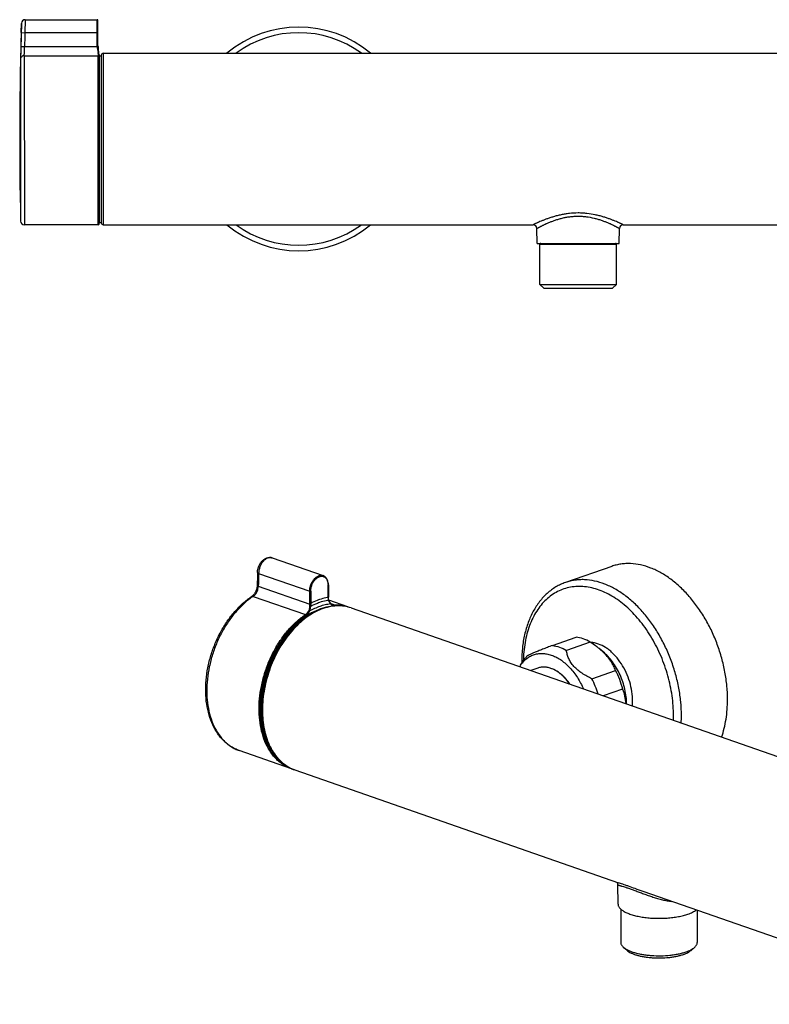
# Model space of a CAD drawing. Header units: millimetres. Extents: x -146 to 298, y -134 to 266.
# Tile 1 of 3: x -146 to 55, y 2 to 266. Entities that reach past the tile are written whole.
import ezdxf

# ---------------------------------------------------------------- set-up
doc = ezdxf.new("R2010")
doc.units = ezdxf.units.MM
doc.header["$LTSCALE"] = 23.1
doc.layers.get('0').update_dxf_attribs({"linetype": 'CONTINUOUS'})

msp = doc.modelspace()

# ---------------------------------------------------------------- linework, layer by layer
at = {"color": 7, "linetype": 'CONTINUOUS'}
for p, q in [((-145.47, 262.95), (-145.4, 265.44)), ((-144.4, 266.42), (-125.08, 266.42)), ((-124.88, 259.38), (-124.88, 266.22)), ((-145.47, 262.95), (-144.47, 262.92)), ((-124.65, 257.83), (-124.82, 258.81)), ((-124.58, 257.01), (-124.58, 211.83)), ((-124.58, 256.77), (-123.99, 256.77)), ((-123.99, 256.93), (-123.99, 211.93)), ((-123.49, 257.43), (131.51, 257.43)), ((-124.78, 211.42), (-144.63, 211.42)), ((-124.58, 212.07), (-123.99, 212.07)), ((-123.49, 211.43), (-8.06, 211.43)), ((16.08, 211.43), (131.51, 211.43)), ((-6.99, 206.43), (-7.06, 210.44)), ((15.01, 206.43), (15.08, 210.44)), ((-6.99, 206.43), (15.01, 206.43)), ((-6.24, 195.43), (-6.24, 206.23)), ((14.26, 195.43), (14.26, 206.23)), ((-6.24, 195.43), (14.26, 195.43)), ((-6.24, 195.43), (-5.24, 194.43)), ((14.26, 195.43), (13.26, 194.43)), ((-5.24, 194.43), (13.26, 194.43)), ((-78.09, 122.08), (-64.43, 117.32)), ((13, 119.81), (0.63, 115.49)), ((-63.04, 114.83), (-63.04, 111.5)), ((-57.8, 108.95), (-62.93, 110.74)), ((-56.88, 108.64), (114.63, 48.85)), ((-2.92, 98.59), (3.44, 100.81)), ((7.23, 99.49), (0.87, 97.27)), ((10.69, 96.89), (9.63, 97.76)), ((-11.44, 93.29), (-10.18, 95.15)), ((-6.83, 92.51), (-8.72, 91.85)), ((7.69, 89.68), (14.05, 91.89)), ((15.94, 86.89), (10.73, 85.07)), ((-72.93, 65.51), (-86.97, 70.4)), ((-72.02, 65.2), (14.83, 34.92)), ((14.7, 29.22), (14.61, 34.49)), ((108.29, 2.35), (21.43, 32.63)), ((15.45, 27.86), (15.45, 18.94)), ((35.95, 27.56), (35.95, 18.94)), ((17.12, 16.8), (16.19, 17.61)), ((34.29, 16.8), (35.22, 17.61))]:
    msp.add_line(p, q, dxfattribs=at)
at = {"color": 9, "linetype": 'CONTINUOUS'}
for p, q in [((-145.4, 265.45), (-145.4, 265.44)), ((-144.4, 266.42), (-144.47, 262.92)), ((-125.08, 259.42), (-125.08, 266.42)), ((-124.88, 262.92), (-144.47, 262.92)), ((-145.57, 259.23), (-144.57, 259.2)), ((-144.57, 259.2), (-125.08, 259.2)), ((-125.08, 259.42), (-124.88, 259.42)), ((-125.08, 259.2), (-124.88, 259.21)), ((-124.82, 258.81), (-124.82, 258.58)), ((-144.64, 256.77), (-144.63, 211.42)), ((-144.64, 256.77), (-124.79, 256.77)), ((-124.78, 211.42), (-124.79, 256.77)), ((-124.65, 257.49), (-124.65, 257.83)), ((-124.58, 211.61), (-124.59, 256.59)), ((-123.49, 257.43), (-123.49, 211.43)), ((-145.64, 255.82), (-145.63, 212.4)), ((-6.24, 206.23), (14.26, 206.23)), ((-81.76, 117.93), (-68.05, 113.16)), ((-81.83, 114.47), (-68.05, 109.67)), ((-63.1, 111.5), (-63.1, 114.78)), ((-83.23, 111.74), (-69.2, 106.85)), ((-68.05, 109.87), (-68.05, 113.16)), ((-67.77, 113.16), (-67.77, 109.87)), ((-65.37, 110.11), (-65.39, 110.1)), ((-61.54, 109.52), (-62.31, 109.79))]:
    msp.add_line(p, q, dxfattribs=at)
at = {"color": 7, "linetype": 'CONTINUOUS'}
for points in [[(-82.13, 114.74), (-82.13, 114.66), (-82.14, 114.53), (-82.15, 114.39), (-82.17, 114.25), (-82.19, 114.1), (-82.22, 113.96), (-82.26, 113.81), (-82.3, 113.67), (-82.35, 113.52), (-82.4, 113.38), (-82.46, 113.24), (-82.52, 113.1), (-82.58, 112.97), (-82.65, 112.83), (-82.73, 112.71), (-82.8, 112.58), (-82.88, 112.47), (-82.97, 112.36), (-83.05, 112.25), (-83.14, 112.15), (-83.22, 112.06), (-83.31, 111.97), (-83.4, 111.89), (-83.49, 111.82), (-83.57, 111.76), (-83.62, 111.72)], [(-63.04, 111.35), (-63.04, 111.4), (-63.04, 111.45), (-63.04, 111.5)], [(-62.95, 110.79), (-62.96, 110.85), (-62.99, 110.95), (-63.01, 111.06), (-63.03, 111.17), (-63.04, 111.28), (-63.04, 111.35)], [(-62.48, 109.95), (-62.52, 109.99), (-62.58, 110.07), (-62.64, 110.15), (-62.69, 110.24), (-62.75, 110.33), (-62.8, 110.42), (-62.84, 110.52), (-62.89, 110.63), (-62.93, 110.73), (-62.95, 110.79)], [(-62.31, 109.78), (-62.32, 109.79), (-62.36, 109.83), (-62.4, 109.86), (-62.44, 109.9), (-62.47, 109.94), (-62.48, 109.95)], [(-61.95, 109.58), (-62, 109.6), (-62.09, 109.64), (-62.17, 109.69), (-62.26, 109.75), (-62.31, 109.78)], [(14.34, 35.1), (14.36, 35.07), (14.39, 35.04), (14.42, 35), (14.46, 34.96), (14.49, 34.91), (14.52, 34.85), (14.55, 34.78), (14.57, 34.71), (14.59, 34.62), (14.6, 34.54), (14.61, 34.49)]]:
    msp.add_lwpolyline(points, dxfattribs=at)
for centre, radius, start, end in [((854.12, 234.58), 1000, 178.23106, 181.27116), ((-144.4, 265.42), 1, 90.0093, 178.2311), ((-125.08, 266.22), 0.2, 0.0093, 90.0093), ((-70.99, 234.43), 30, 50.0651, 129.9349), ((854.12, 234.58), 1000, 178.37444, 178.58767), ((-119.88, 259.64), 5, 182.3749, 189.4716), ((-129.58, 257.01), 5, 0.0093, 9.4716), ((-123.49, 256.93), 0.5, 90, 180), ((-144.63, 212.42), 1, 181.2712, 270.0093), ((-124.78, 211.62), 0.2, 270.0093, 357.4562), ((-129.58, 211.83), 5, 357.4562, 0.0093), ((-123.49, 211.93), 0.5, 180, 270), ((-70.99, 234.43), 30, 230.0651, 309.9349), ((-8.06, 210.43), 1, 0.9999, 90), ((16.08, 210.43), 1, 90, 179.0001), ((-6.04, 206.23), 0.2, 90, 180), ((14.06, 206.23), 0.2, 0, 90), ((1133.16, 91.99), 1215.5, 178.76434, 178.92754), ((-61.16, 99.3), 10.22, 68.4286, 70.7932), ((-2.3, 89.82), 9.52, 141.4202, 145.9014), ((-1.1, 84.59), 16.99, 46.0726, 46.1958), ((-3.84, 88.14), 9.19, 145.9081, 148.859), ((25.94, 94.19), 37.09, 180.0004, 180.7187), ((-7.34, 80.94), 24.04, 14.3195, 27.109), ((-13.58, 78.77), 23.9, 16.4826, 27.1388), ((-69.57, 75.17), 10.23, 250.795, 253.83)]:
    msp.add_arc(centre, radius, start, end, dxfattribs=at)
at = {"color": 9, "linetype": 'CONTINUOUS'}
for centre, radius, start, end in [((854.12, 234.58), 999, 178.37449, 178.58769), ((-70.99, 234.43), 28.5, 53.8173, 126.1827), ((-119.79, 259.42), 5.29, 180.0095, 182.3146), ((-119.79, 259.42), 5.1, 180.4146, 182.313), ((-129.79, 256.84), 5, 5.9075, 8.6145), ((-130.63, 256.65), 6.04, 5.5349, 8.0351), ((-70.99, 234.43), 28.5, 233.8173, 306.1827), ((1133.08, 91.73), 1215.13, 178.76438, 178.9275), ((-67.11, 114.78), 4.01, 359.9961, 2.1591), ((-56.71, 111.52), 6.39, 180.2338, 181.9618), ((-61, 111.38), 2.1, 181.9445, 198.3575), ((-75.07, 109.44), 7.03, 356.8812, 1.8488), ((-61.39, 109.87), 6.66, 180.0093, 181.7349), ((-74.16, 109.52), 6.39, 355.7727, 1.4536), ((-61.3, 109.85), 6.47, 179.7897, 181.5018), ((-61.03, 111.13), 1.97, 219.023, 222.4062), ((-61.13, 98.48), 10.81, 82.8133, 91.6133), ((-70.63, 108.92), 2.52, 330.3052, 337.4735), ((-70.67, 108.91), 2.82, 330.9096, 337.9574), ((-5.03, 79.76), 34.62, 357.9101, 0.0099), ((-4.3, 79.76), 36.01, 356.8448, 0.0234), ((-83.64, 79.97), 10.13, 247.3609, 247.9144), ((-83.64, 79.95), 10.11, 247.914, 250.793), ((-68.67, 74.81), 10.17, 245.2413, 245.5494), ((-68.68, 74.78), 10.15, 245.5486, 248.178), ((-68.7, 74.75), 10.11, 248.1789, 250.782)]:
    msp.add_arc(centre, radius, start, end, dxfattribs=at)
for points, knots in [([(-145.57, 259.23), (-145.58, 258.84), (-145.6, 258.12), (-145.62, 257.14), (-145.63, 256.45), (-145.64, 256.03), (-145.64, 255.88), (-145.64, 255.82)], [0, 0, 0, 0, 0.336619, 0.636204, 0.865757, 0.945971, 1, 1, 1, 1]), ([(-144.64, 256.77), (-144.64, 256.82), (-144.64, 256.92), (-144.63, 257.22), (-144.62, 257.71), (-144.6, 258.41), (-144.58, 258.93), (-144.57, 259.2)], [0, 0, 0, 0, 0.054014, 0.134252, 0.363828, 0.663409, 1, 1, 1, 1]), ([(-125.08, 259.2), (-125.08, 259.15), (-125.06, 258.95), (-125.04, 258.74), (-125.01, 258.59)], [0, 0, 0, 0, 0.252416, 1, 1, 1, 1]), ([(-124.82, 258.58), (-124.82, 258.63), (-124.85, 258.84), (-124.87, 259.05), (-124.88, 259.21)], [0, 0, 0, 0, 0.24638, 1, 1, 1, 1]), ([(-144.64, 256.77), (-144.77, 256.77), (-145.03, 256.72), (-145.36, 256.51), (-145.58, 256.2), (-145.64, 255.95), (-145.64, 255.82)], [0, 0, 0, 0, 0.253234, 0.504606, 0.753293, 1, 1, 1, 1]), ([(-125.01, 258.59), (-124.99, 258.6), (-124.94, 258.6), (-124.89, 258.6), (-124.85, 258.6), (-124.83, 258.59), (-124.82, 258.58), (-124.82, 258.58)], [0, 0, 0, 0, 0.358842, 0.665641, 0.787337, 0.8835, 1, 1, 1, 1]), ([(-125.01, 258.59), (-125, 258.5), (-124.94, 258.17), (-124.89, 257.84), (-124.85, 257.59)], [0, 0, 0, 0, 0.269924, 1, 1, 1, 1]), ([(-124.85, 257.59), (-124.83, 257.59), (-124.78, 257.59), (-124.72, 257.57), (-124.67, 257.54), (-124.65, 257.51), (-124.65, 257.49)], [0, 0, 0, 0, 0.296668, 0.566889, 0.799171, 1, 1, 1, 1]), ([(-124.65, 257.49), (-124.66, 257.58), (-124.71, 257.94), (-124.77, 258.3), (-124.82, 258.58)], [0, 0, 0, 0, 0.226699, 1, 1, 1, 1]), ([(-124.82, 257.36), (-124.81, 257.24), (-124.79, 257.04), (-124.79, 256.85), (-124.79, 256.77)], [0, 0, 0, 0, 0.618936, 1, 1, 1, 1]), ([(-124.82, 257.36), (-124.79, 257.36), (-124.75, 257.35), (-124.69, 257.33), (-124.64, 257.29), (-124.62, 257.25), (-124.62, 257.23)], [0, 0, 0, 0, 0.28297, 0.547003, 0.784158, 1, 1, 1, 1]), ([(-124.61, 256.67), (-124.63, 256.7), (-124.68, 256.76), (-124.75, 256.77), (-124.79, 256.77)], [0, 0, 0, 0, 0.496761, 1, 1, 1, 1]), ([(-124.59, 256.67), (-124.59, 256.7), (-124.59, 256.89), (-124.61, 257.08), (-124.62, 257.23)], [0, 0, 0, 0, 0.184651, 1, 1, 1, 1]), ([(-124.59, 256.59), (-124.59, 256.59), (-124.59, 256.62), (-124.59, 256.65), (-124.59, 256.67)], [0, 0, 0, 0, 0.217087, 1, 1, 1, 1]), ([(16.08, 211.43), (16.08, 211.43), (16.07, 211.43), (16.06, 211.43), (16.04, 211.44), (16.01, 211.46), (15.98, 211.47), (15.94, 211.49), (15.89, 211.52), (15.8, 211.56), (15.68, 211.62), (15.51, 211.69), (15.32, 211.79), (15.1, 211.89), (14.85, 212), (14.47, 212.17), (13.93, 212.4), (13.22, 212.69), (12.43, 212.99), (11.57, 213.29), (10.64, 213.58), (9.64, 213.86), (8.21, 214.19), (6.72, 214.43), (5.18, 214.56), (3.62, 214.6), (2.05, 214.51), (0.53, 214.31), (-0.57, 214.1), (-1.62, 213.86), (-2.62, 213.58), (-3.55, 213.29), (-4.42, 212.99), (-5.22, 212.69), (-5.92, 212.4), (-6.45, 212.17), (-6.83, 212), (-7.08, 211.89), (-7.3, 211.78), (-7.5, 211.69), (-7.67, 211.62), (-7.79, 211.56), (-7.87, 211.52), (-7.92, 211.49), (-7.97, 211.47), (-8, 211.46), (-8.02, 211.44), (-8.04, 211.44), (-8.05, 211.43), (-8.05, 211.43), (-8.06, 211.43), (-8.06, 211.43), (-8.06, 211.43), (-8.06, 211.43)], [0, 0, 0, 0, 0.000132, 0.000629, 0.001483, 0.002687, 0.004235, 0.006126, 0.008355, 0.010919, 0.017025, 0.024395, 0.032981, 0.042732, 0.053596, 0.065523, 0.092363, 0.122848, 0.156562, 0.193094, 0.232096, 0.273266, 0.316295, 0.406535, 0.453061, 0.500006, 0.593445, 0.63918, 0.683732, 0.726709, 0.767812, 0.806847, 0.84355, 0.877398, 0.90782, 0.934459, 0.946301, 0.957119, 0.966871, 0.97549, 0.98291, 0.989094, 0.991692, 0.993931, 0.995792, 0.997289, 0.998453, 0.998919, 0.999308, 0.999614, 0.999835, 0.999965, 1, 1, 1, 1]), ([(-7.06, 210.44), (-7.06, 210.44), (-7.06, 210.44), (-7.06, 210.44), (-7.06, 210.45), (-7.06, 210.45), (-7.05, 210.45), (-7.04, 210.45), (-7.03, 210.46), (-7.02, 210.47), (-7, 210.48), (-6.97, 210.49), (-6.94, 210.51), (-6.89, 210.54), (-6.84, 210.56), (-6.78, 210.6), (-6.69, 210.65), (-6.56, 210.71), (-6.39, 210.81), (-6.19, 210.91), (-5.97, 211.03), (-5.73, 211.15), (-5.46, 211.28), (-5.06, 211.47), (-4.52, 211.73), (-3.8, 212.04), (-3.02, 212.35), (-2.16, 212.66), (-1.25, 212.95), (-0.28, 213.22), (0.74, 213.44), (1.81, 213.6), (2.9, 213.71), (4.01, 213.74), (5.11, 213.71), (6.55, 213.57), (7.94, 213.31), (9.26, 212.95), (10.18, 212.66), (11.03, 212.35), (11.82, 212.04), (12.53, 211.73), (13.17, 211.43), (13.64, 211.2), (13.98, 211.03), (14.21, 210.91), (14.4, 210.81), (14.58, 210.71), (14.73, 210.63), (14.83, 210.58), (14.91, 210.54), (14.95, 210.51), (14.99, 210.49), (15.02, 210.47), (15.04, 210.46), (15.06, 210.45), (15.07, 210.45), (15.07, 210.44), (15.08, 210.44), (15.08, 210.44), (15.08, 210.44)], [0, 0, 0, 0, 0.000042, 0.000096, 0.00017, 0.000382, 0.000678, 0.001059, 0.001525, 0.002074, 0.002708, 0.004225, 0.006075, 0.008253, 0.010758, 0.013584, 0.016727, 0.023947, 0.032375, 0.041967, 0.052672, 0.064442, 0.077225, 0.090969, 0.121145, 0.154585, 0.190936, 0.229872, 0.271087, 0.314281, 0.359143, 0.405326, 0.452433, 0.500018, 0.547603, 0.59471, 0.685719, 0.728914, 0.770128, 0.809064, 0.845415, 0.878856, 0.909031, 0.935557, 0.947327, 0.958033, 0.967624, 0.976052, 0.983272, 0.989242, 0.991746, 0.993924, 0.995774, 0.997291, 0.998474, 0.999321, 0.999618, 0.99983, 0.999957, 1, 1, 1, 1]), ([(-78.09, 122.08), (-78.19, 122.12), (-78.38, 122.16), (-78.69, 122.18), (-79, 122.13), (-79.32, 122.04), (-79.64, 121.88), (-80.06, 121.61), (-80.56, 121.14), (-81.06, 120.45), (-81.44, 119.65), (-81.69, 118.8), (-81.76, 118.22), (-81.76, 117.93)], [0, 0, 0, 0, 0.047201, 0.09552, 0.145813, 0.198722, 0.254639, 0.313716, 0.440736, 0.577538, 0.719816, 0.86238, 1, 1, 1, 1]), ([(-68.05, 113.16), (-68.05, 113.44), (-67.99, 114.03), (-67.76, 114.89), (-67.38, 115.69), (-66.89, 116.38), (-66.4, 116.85), (-65.98, 117.13), (-65.66, 117.28), (-65.34, 117.38), (-65.03, 117.42), (-64.72, 117.4), (-64.52, 117.36), (-64.43, 117.32)], [0, 0, 0, 0, 0.138092, 0.28074, 0.422781, 0.559148, 0.685703, 0.744606, 0.800426, 0.853343, 0.903773, 0.952373, 1, 1, 1, 1]), ([(-67.77, 113.16), (-67.77, 113.57), (-67.68, 114.2), (-67.4, 114.99), (-67.12, 115.55), (-66.78, 116.05), (-66.39, 116.48), (-65.96, 116.82), (-65.51, 117.05), (-65.06, 117.17), (-64.61, 117.17), (-64.2, 117.04), (-63.83, 116.8), (-63.53, 116.45), (-63.3, 116.01), (-63.15, 115.49), (-63.11, 115.12), (-63.11, 114.93)], [0, 0, 0, 0, 0.144964, 0.219525, 0.293318, 0.36486, 0.432877, 0.496453, 0.555203, 0.609445, 0.660329, 0.709769, 0.760061, 0.813272, 0.87077, 0.933085, 1, 1, 1, 1]), ([(31.71, 79.77), (31.71, 80.99), (31.59, 83.47), (31.07, 87.19), (30.21, 90.9), (29.03, 94.56), (27.54, 98.09), (25.78, 101.45), (23.77, 104.58), (21.54, 107.42), (19.13, 109.93), (16.58, 112.07), (13.92, 113.8), (11.2, 115.1), (8.47, 115.94), (6.19, 116.25), (4.41, 116.24), (3.11, 116.12), (1.85, 115.88), (1.03, 115.63), (0.63, 115.49)], [0, 0, 0, 0, 0.068188, 0.138117, 0.209193, 0.280776, 0.352207, 0.422832, 0.49203, 0.559236, 0.623971, 0.685873, 0.744727, 0.800498, 0.853368, 0.903754, 0.928236, 0.952362, 0.976243, 1, 1, 1, 1]), ([(-83.23, 111.74), (-83.03, 111.88), (-82.65, 112.23), (-82.22, 112.9), (-81.92, 113.66), (-81.84, 114.21), (-81.83, 114.47)], [0, 0, 0, 0, 0.231295, 0.485115, 0.746895, 1, 1, 1, 1]), ([(-82.13, 114.74), (-82.13, 114.73), (-82.12, 114.7), (-82.1, 114.65), (-82.05, 114.59), (-81.95, 114.52), (-81.88, 114.49), (-81.83, 114.47)], [0, 0, 0, 0, 0.087413, 0.180116, 0.396352, 0.668616, 1, 1, 1, 1]), ([(-63.04, 114.83), (-63.04, 114.83), (-63.05, 114.82), (-63.06, 114.8), (-63.08, 114.79), (-63.09, 114.79), (-63.1, 114.78)], [0, 0, 0, 0, 0.175416, 0.390588, 0.664551, 1, 1, 1, 1]), ([(29.59, 79.77), (29.59, 81.54), (29.32, 85.15), (28.19, 90.51), (26.36, 95.72), (23.9, 100.6), (21.37, 104.29), (19.11, 106.91), (17.34, 108.66), (15.5, 110.2), (13.6, 111.53), (11.65, 112.62), (9.69, 113.46), (7.72, 114.05), (5.76, 114.38), (3.84, 114.45), (1.97, 114.25), (0.17, 113.79), (-1.54, 113.07), (-3.15, 112.1), (-4.63, 110.88), (-5.98, 109.44), (-7.17, 107.78), (-8.21, 105.93), (-9.08, 103.89), (-9.77, 101.69), (-10.47, 98.53), (-10.68, 96.05), (-10.71, 94.37)], [0, 0, 0, 0, 0.071368, 0.145004, 0.2194, 0.29298, 0.364244, 0.398617, 0.431958, 0.464166, 0.495176, 0.524963, 0.553549, 0.581005, 0.60746, 0.633094, 0.658142, 0.682873, 0.707583, 0.732568, 0.758103, 0.784427, 0.811731, 0.840149, 0.869761, 0.900596, 0.932636, 1, 1, 1, 1]), ([(-83.23, 111.74), (-84.04, 111.2), (-85.62, 109.97), (-87.77, 107.78), (-89.75, 105.26), (-91.5, 102.44), (-92.98, 99.41), (-94.17, 96.21), (-95.03, 92.93), (-95.56, 89.62), (-95.73, 86.37), (-95.54, 83.25), (-95, 80.31), (-94.12, 77.63), (-92.91, 75.27), (-91.63, 73.57), (-90.47, 72.44), (-89.55, 71.71), (-88.57, 71.1), (-87.89, 70.76), (-87.54, 70.62)], [0, 0, 0, 0, 0.060615, 0.124559, 0.191376, 0.260428, 0.330947, 0.402087, 0.472971, 0.542733, 0.610568, 0.675777, 0.73782, 0.796375, 0.851391, 0.903151, 0.928032, 0.952373, 0.976312, 1, 1, 1, 1]), ([(-83.23, 111.74), (-83.27, 111.75), (-83.34, 111.77), (-83.44, 111.78), (-83.54, 111.76), (-83.6, 111.74), (-83.62, 111.72)], [0, 0, 0, 0, 0.282869, 0.539682, 0.775709, 1, 1, 1, 1]), ([(-67.77, 113.16), (-67.79, 113.15), (-67.84, 113.14), (-67.91, 113.13), (-67.98, 113.14), (-68.03, 113.15), (-68.05, 113.16)], [0, 0, 0, 0, 0.232397, 0.500007, 0.767614, 1, 1, 1, 1]), ([(-63.1, 111.5), (-63.3, 111.47), (-64.08, 111.31), (-64.85, 111.09), (-65.42, 110.9)], [0, 0, 0, 0, 0.24541, 1, 1, 1, 1]), ([(-63.1, 111.5), (-63.09, 111.5), (-63.08, 111.51), (-63.06, 111.52), (-63.05, 111.53), (-63.04, 111.54), (-63.04, 111.55)], [0, 0, 0, 0, 0.335449, 0.609412, 0.824584, 1, 1, 1, 1]), ([(-63.04, 111.35), (-63.04, 111.34), (-63.05, 111.33), (-63.08, 111.32), (-63.09, 111.31), (-63.1, 111.31)], [0, 0, 0, 0, 0.374165, 0.653734, 1, 1, 1, 1]), ([(-56.88, 108.64), (-57.5, 108.85), (-58.79, 109.17), (-60.82, 109.26), (-62.89, 108.98), (-64.99, 108.34), (-67.07, 107.34), (-69.11, 106.01), (-71.07, 104.37), (-72.92, 102.44), (-74.63, 100.27), (-76.17, 97.87), (-77.52, 95.3), (-78.66, 92.59), (-79.56, 89.78), (-80.22, 86.94), (-80.62, 84.09), (-80.72, 82.19), (-80.72, 81.25)], [0, 0, 0, 0, 0.047588, 0.096149, 0.14654, 0.199416, 0.255193, 0.314053, 0.375962, 0.440704, 0.507917, 0.577122, 0.647755, 0.719194, 0.790785, 0.861868, 0.931805, 1, 1, 1, 1]), ([(-68.06, 109.06), (-68.06, 108.97), (-68.1, 108.59), (-68.2, 108.22), (-68.3, 107.96)], [0, 0, 0, 0, 0.252255, 1, 1, 1, 1]), ([(-63.3, 108.87), (-64.12, 108.71), (-65.79, 108.22), (-67.34, 107.45), (-68.11, 107)], [0, 0, 0, 0, 0.484326, 1, 1, 1, 1]), ([(-68.06, 107.85), (-67.17, 108.36), (-65.8, 109.01), (-63.89, 109.57), (-62.95, 109.74), (-62.48, 109.8)], [0, 0, 0, 0, 0.516938, 0.762376, 1, 1, 1, 1]), ([(-68.06, 109.06), (-68.01, 109.06), (-67.92, 109.05), (-67.83, 109.05), (-67.78, 109.05)], [0, 0, 0, 0, 0.50029, 1, 1, 1, 1]), ([(-68.06, 107.85), (-68.02, 107.95), (-67.88, 108.33), (-67.8, 108.74), (-67.78, 109.05)], [0, 0, 0, 0, 0.247343, 1, 1, 1, 1]), ([(-68.05, 109.87), (-68.03, 109.86), (-67.98, 109.85), (-67.91, 109.85), (-67.84, 109.85), (-67.79, 109.86), (-67.77, 109.87)], [0, 0, 0, 0, 0.232386, 0.499992, 0.767603, 1, 1, 1, 1]), ([(-68.05, 109.67), (-68.03, 109.67), (-67.98, 109.66), (-67.91, 109.65), (-67.84, 109.66), (-67.79, 109.67), (-67.77, 109.68)], [0, 0, 0, 0, 0.230395, 0.4977, 0.766219, 1, 1, 1, 1]), ([(-65.39, 110.1), (-65.59, 110.03), (-66.41, 109.73), (-67.2, 109.36), (-67.78, 109.05)], [0, 0, 0, 0, 0.244628, 1, 1, 1, 1]), ([(-65.42, 110.9), (-65.61, 110.83), (-66.42, 110.53), (-67.2, 110.17), (-67.77, 109.87)], [0, 0, 0, 0, 0.244895, 1, 1, 1, 1]), ([(-62.99, 110.71), (-63.19, 110.68), (-64, 110.53), (-64.79, 110.31), (-65.37, 110.11)], [0, 0, 0, 0, 0.245162, 1, 1, 1, 1]), ([(-62.95, 110.79), (-62.94, 110.79), (-62.94, 110.77), (-62.95, 110.75), (-62.97, 110.73), (-62.98, 110.72), (-62.99, 110.71)], [0, 0, 0, 0, 0.180393, 0.39801, 0.670601, 1, 1, 1, 1]), ([(-62.99, 110.71), (-62.97, 110.64), (-62.86, 110.34), (-62.7, 110.06), (-62.56, 109.89)], [0, 0, 0, 0, 0.263353, 1, 1, 1, 1]), ([(-62.48, 109.95), (-62.47, 109.94), (-62.46, 109.92), (-62.46, 109.88), (-62.46, 109.84), (-62.48, 109.81), (-62.48, 109.8)], [0, 0, 0, 0, 0.209568, 0.440453, 0.703894, 1, 1, 1, 1]), ([(-62.48, 109.8), (-62.47, 109.78), (-62.41, 109.71), (-62.34, 109.65), (-62.29, 109.6)], [0, 0, 0, 0, 0.256767, 1, 1, 1, 1]), ([(-62.31, 109.78), (-62.3, 109.78), (-62.28, 109.75), (-62.27, 109.71), (-62.27, 109.66), (-62.28, 109.62), (-62.29, 109.6)], [0, 0, 0, 0, 0.214062, 0.447667, 0.710271, 1, 1, 1, 1]), ([(-62.29, 109.6), (-62.23, 109.55), (-62.1, 109.46), (-61.89, 109.35), (-61.66, 109.29), (-61.51, 109.28), (-61.43, 109.28)], [0, 0, 0, 0, 0.260153, 0.509102, 0.753503, 1, 1, 1, 1]), ([(-61.54, 109.52), (-61.61, 109.52), (-61.75, 109.53), (-61.89, 109.56), (-61.95, 109.58)], [0, 0, 0, 0, 0.502145, 1, 1, 1, 1]), ([(-61.54, 109.52), (-60.9, 109.54), (-59.63, 109.46), (-58.39, 109.16), (-57.8, 108.95)], [0, 0, 0, 0, 0.504676, 1, 1, 1, 1]), ([(-61.54, 109.52), (-61.52, 109.51), (-61.49, 109.49), (-61.46, 109.44), (-61.44, 109.4), (-61.43, 109.36), (-61.43, 109.32), (-61.43, 109.3), (-61.43, 109.28)], [0, 0, 0, 0, 0.215655, 0.458887, 0.590297, 0.725619, 0.863069, 1, 1, 1, 1]), ([(-72.93, 65.51), (-73.3, 65.64), (-74.01, 65.93), (-75.03, 66.5), (-76, 67.18), (-77.21, 68.26), (-78.57, 69.91), (-79.87, 72.24), (-80.83, 74.91), (-81.44, 77.85), (-81.69, 81.01), (-81.56, 84.3), (-81.07, 87.65), (-80.23, 91), (-79.05, 94.26), (-77.57, 97.36), (-75.81, 100.23), (-73.81, 102.81), (-71.62, 105.04), (-70.02, 106.3), (-69.2, 106.85)], [0, 0, 0, 0, 0.023717, 0.047605, 0.071828, 0.096536, 0.147846, 0.202367, 0.26047, 0.322167, 0.387166, 0.45494, 0.524785, 0.595874, 0.667315, 0.738196, 0.807635, 0.87483, 0.939111, 1, 1, 1, 1]), ([(-74.58, 66.51), (-74.9, 66.7), (-75.51, 67.11), (-76.68, 68.08), (-77.99, 69.55), (-79.28, 71.65), (-80.28, 74.06), (-80.97, 76.73), (-81.34, 79.6), (-81.39, 82.63), (-81.11, 85.75), (-80.51, 88.9), (-79.61, 92.01), (-78.41, 95.02), (-76.95, 97.88), (-75.25, 100.52), (-73.35, 102.9), (-71.29, 104.96), (-69.79, 106.13), (-69.02, 106.64)], [0, 0, 0, 0, 0.023791, 0.047998, 0.098067, 0.151003, 0.207216, 0.266807, 0.329608, 0.395233, 0.463129, 0.53262, 0.60295, 0.673323, 0.74294, 0.811039, 0.876934, 0.940056, 1, 1, 1, 1]), ([(-68.11, 107), (-68.82, 106.58), (-70.22, 105.61), (-72.18, 103.88), (-74.01, 101.87), (-75.7, 99.59), (-77.2, 97.11), (-78.49, 94.45), (-79.55, 91.67), (-80.37, 88.8), (-80.92, 85.91), (-81.2, 83.05), (-81.21, 80.25), (-80.93, 77.57), (-80.38, 75.06), (-79.57, 72.75), (-78.51, 70.69), (-77.62, 69.48), (-77.14, 68.93)], [0, 0, 0, 0, 0.057281, 0.117555, 0.180567, 0.24591, 0.313068, 0.381441, 0.450378, 0.519208, 0.587258, 0.653894, 0.718539, 0.780708, 0.840039, 0.896331, 0.949577, 1, 1, 1, 1]), ([(-68.44, 107.67), (-68.54, 107.51), (-68.76, 107.2), (-69.05, 106.95), (-69.2, 106.85)], [0, 0, 0, 0, 0.517956, 1, 1, 1, 1]), ([(-69.02, 106.64), (-69.03, 106.65), (-69.03, 106.67), (-69.06, 106.73), (-69.11, 106.8), (-69.16, 106.84), (-69.2, 106.85)], [0, 0, 0, 0, 0.123607, 0.254181, 0.653101, 1, 1, 1, 1]), ([(-69.02, 106.64), (-68.86, 106.75), (-68.55, 107.02), (-68.31, 107.36), (-68.21, 107.54)], [0, 0, 0, 0, 0.48142, 1, 1, 1, 1]), ([(-68.44, 107.67), (-68.42, 107.67), (-68.38, 107.65), (-68.32, 107.62), (-68.26, 107.58), (-68.22, 107.56), (-68.21, 107.54)], [0, 0, 0, 0, 0.23303, 0.498645, 0.764969, 1, 1, 1, 1]), ([(-68.3, 107.96), (-68.28, 107.95), (-68.24, 107.94), (-68.18, 107.92), (-68.12, 107.89), (-68.08, 107.87), (-68.06, 107.85)], [0, 0, 0, 0, 0.23411, 0.500355, 0.766416, 1, 1, 1, 1]), ([(-80.72, 81.25), (-80.72, 80.35), (-80.63, 78.58), (-80.24, 76.01), (-79.6, 73.62), (-78.7, 71.44), (-77.58, 69.51), (-76.23, 67.86), (-74.68, 66.52), (-73.53, 65.84), (-72.93, 65.57)], [0, 0, 0, 0, 0.146575, 0.287219, 0.421298, 0.548539, 0.669107, 0.783663, 0.8934, 1, 1, 1, 1]), ([(14.61, 34.49), (14.61, 34.48), (14.61, 34.46), (14.63, 34.44), (14.65, 34.42), (14.7, 34.38), (14.78, 34.34), (14.92, 34.29), (15.09, 34.23), (15.29, 34.17), (15.53, 34.1), (15.93, 33.98), (16.52, 33.8), (17.32, 33.53), (18.24, 33.21), (19.28, 32.84), (20.39, 32.42), (21.57, 31.98), (22.8, 31.54), (24.05, 31.11), (25.33, 30.72), (26.61, 30.38), (27.88, 30.11), (28.73, 29.98), (29.15, 29.93)], [0, 0, 0, 0, 0.001525, 0.003276, 0.005417, 0.008039, 0.014905, 0.024089, 0.035684, 0.049742, 0.066299, 0.085373, 0.13107, 0.186558, 0.251085, 0.323371, 0.401801, 0.484657, 0.570348, 0.657508, 0.744988, 0.831803, 0.917077, 1, 1, 1, 1]), ([(21.43, 32.63), (20.73, 32.87), (19.42, 33.34), (17.85, 33.9), (16.72, 34.29), (16.01, 34.53), (15.39, 34.74), (15.01, 34.86), (14.83, 34.92)], [0, 0, 0, 0, 0.316447, 0.597381, 0.719658, 0.828074, 0.921824, 1, 1, 1, 1])]:
    msp.add_open_spline(points, degree=3, knots=knots, dxfattribs=at)
msp.add_open_spline([(-124.59, 256.59), (-124.59, 256.62), (-124.6, 256.65), (-124.61, 256.67)], degree=3, dxfattribs=at)
at = {"color": 7, "linetype": 'CONTINUOUS'}
for points, knots in [([(-82.06, 118.2), (-82.05, 118.48), (-81.98, 119.03), (-81.73, 119.84), (-81.35, 120.59), (-80.84, 121.24), (-80.24, 121.76), (-79.66, 122.05), (-79.18, 122.18), (-78.81, 122.21), (-78.44, 122.18), (-78.21, 122.12), (-78.09, 122.08)], [0, 0, 0, 0, 0.130407, 0.263712, 0.396629, 0.52602, 0.650084, 0.769049, 0.827336, 0.885116, 0.942623, 1, 1, 1, 1]), ([(44.09, 84.08), (44.09, 85.31), (43.97, 87.78), (43.44, 91.5), (42.58, 95.22), (41.4, 98.87), (39.92, 102.41), (38.16, 105.77), (36.14, 108.89), (33.91, 111.73), (31.5, 114.24), (28.95, 116.38), (26.29, 118.11), (23.58, 119.41), (20.84, 120.25), (18.56, 120.56), (16.78, 120.56), (15.49, 120.43), (14.22, 120.19), (13.4, 119.95), (13, 119.81)], [0, 0, 0, 0, 0.068188, 0.138117, 0.209193, 0.280776, 0.352207, 0.422832, 0.49203, 0.559236, 0.623971, 0.685873, 0.744727, 0.800498, 0.853368, 0.903754, 0.928236, 0.952362, 0.976243, 1, 1, 1, 1]), ([(-82.06, 118.2), (-82.06, 118.19), (-82.05, 118.16), (-82.03, 118.11), (-81.98, 118.05), (-81.88, 117.98), (-81.81, 117.95), (-81.76, 117.93)], [0, 0, 0, 0, 0.087715, 0.180666, 0.397119, 0.669188, 1, 1, 1, 1]), ([(-63.04, 114.83), (-63.04, 115.12), (-63.09, 115.54), (-63.24, 116.06), (-63.4, 116.42), (-63.6, 116.72), (-63.84, 116.99), (-64.11, 117.19), (-64.32, 117.29), (-64.43, 117.32)], [0, 0, 0, 0, 0.28213, 0.414507, 0.540742, 0.661283, 0.77706, 0.889421, 1, 1, 1, 1]), ([(0.63, 115.49), (0.18, 115.34), (-0.71, 114.98), (-1.98, 114.3), (-3.18, 113.5), (-4.32, 112.57), (-5.38, 111.53), (-6.7, 109.97), (-8.14, 107.75), (-9.48, 104.75), (-10.45, 101.44), (-11.03, 97.89), (-11.15, 95.44), (-11.15, 94.19)], [0, 0, 0, 0, 0.054978, 0.110191, 0.165867, 0.222227, 0.279474, 0.337792, 0.458159, 0.584374, 0.716868, 0.855579, 1, 1, 1, 1]), ([(-86.97, 70.4), (-87.35, 70.53), (-88.1, 70.84), (-89.16, 71.43), (-90.16, 72.14), (-91.1, 72.96), (-91.96, 73.89), (-93.03, 75.29), (-94.15, 77.28), (-95.13, 79.96), (-95.76, 82.91), (-96.01, 86.04), (-95.9, 89.31), (-95.43, 92.64), (-94.6, 95.95), (-93.44, 99.18), (-91.97, 102.26), (-90.22, 105.11), (-88.24, 107.68), (-86.05, 109.91), (-84.45, 111.17), (-83.62, 111.72)], [0, 0, 0, 0, 0.024702, 0.049539, 0.074642, 0.100135, 0.126129, 0.152721, 0.207955, 0.266305, 0.327864, 0.392434, 0.459574, 0.528655, 0.598916, 0.669522, 0.739616, 0.808373, 0.875054, 0.939062, 1, 1, 1, 1]), ([(-56.88, 108.64), (-57.51, 108.86), (-58.83, 109.18), (-60.89, 109.28), (-63, 109), (-65.12, 108.35), (-67.22, 107.36), (-69.27, 106.03), (-71.23, 104.39), (-73.08, 102.47), (-74.79, 100.3), (-76.33, 97.92), (-77.67, 95.36), (-78.81, 92.66), (-79.71, 89.87), (-80.37, 87.04), (-80.77, 84.2), (-80.86, 82.31), (-80.86, 81.37)], [0, 0, 0, 0, 0.048572, 0.098013, 0.149105, 0.202466, 0.258513, 0.317449, 0.37927, 0.443798, 0.5107, 0.579527, 0.64974, 0.72074, 0.791892, 0.862557, 0.932117, 1, 1, 1, 1]), ([(-67.9, 106.9), (-68.84, 106.35), (-70.68, 105.05), (-73.18, 102.63), (-75.44, 99.74), (-77.39, 96.48), (-78.97, 92.94), (-80.14, 89.23), (-80.86, 85.45), (-81.03, 82.92), (-81.02, 81.67)], [0, 0, 0, 0, 0.110059, 0.227568, 0.351462, 0.48011, 0.611503, 0.743428, 0.873636, 1, 1, 1, 1]), ([(7.23, 99.49), (6.63, 99.84), (5.41, 100.41), (4.09, 100.73), (3.44, 100.81)], [0, 0, 0, 0, 0.517192, 1, 1, 1, 1]), ([(-2.92, 98.59), (-3.37, 98.42), (-4.24, 98.08), (-5.51, 97.58), (-6.67, 97.12), (-7.68, 96.71), (-8.48, 96.37), (-9.02, 96.13), (-9.34, 95.97), (-9.51, 95.89), (-9.64, 95.82), (-9.71, 95.77), (-9.74, 95.75)], [0, 0, 0, 0, 0.19481, 0.381248, 0.553063, 0.702043, 0.821044, 0.907897, 0.940111, 0.965715, 0.985439, 1, 1, 1, 1]), ([(-2.92, 98.59), (-2.28, 98.51), (-0.96, 98.19), (0.27, 97.62), (0.87, 97.27)], [0, 0, 0, 0, 0.482808, 1, 1, 1, 1]), ([(9.63, 97.76), (9.44, 97.92), (8.67, 98.53), (7.86, 99.09), (7.23, 99.49)], [0, 0, 0, 0, 0.247372, 1, 1, 1, 1]), ([(9.44, 98.98), (9.1, 99.1), (8.43, 99.28), (7.74, 99.37), (7.39, 99.39)], [0, 0, 0, 0, 0.510336, 1, 1, 1, 1]), ([(18.58, 82.33), (18.65, 83.18), (18.64, 84.92), (18.24, 87.54), (17.46, 90.13), (16.34, 92.57), (14.92, 94.77), (13.52, 96.35), (12.3, 97.4), (11.09, 98.25), (10.11, 98.75), (9.44, 98.98)], [0, 0, 0, 0, 0.126176, 0.257993, 0.392459, 0.526307, 0.656334, 0.779744, 0.838359, 0.894658, 1, 1, 1, 1]), ([(10.66, 96.85), (10.57, 96.93), (10.24, 97.24), (9.89, 97.54), (9.63, 97.76)], [0, 0, 0, 0, 0.247652, 1, 1, 1, 1]), ([(-11.44, 93.29), (-11.21, 93.64), (-10.69, 94.29), (-9.79, 95.12), (-8.8, 95.76), (-7.71, 96.21), (-6.56, 96.45), (-5.36, 96.48), (-4.13, 96.31), (-3.11, 96), (-2.3, 95.66), (-1.47, 95.25), (-0.45, 94.61), (0.72, 93.68), (1.84, 92.58), (2.88, 91.34), (4.16, 89.5), (4.95, 87.98), (5.4, 86.93)], [0, 0, 0, 0, 0.05682, 0.111303, 0.164155, 0.216245, 0.268524, 0.321924, 0.377256, 0.435148, 0.465208, 0.496043, 0.560067, 0.627252, 0.697423, 0.770266, 0.845353, 1, 1, 1, 1]), ([(7.69, 89.68), (7.23, 89.89), (6.34, 90.33), (5.06, 91.09), (3.88, 91.96), (2.86, 92.94), (2.04, 93.99), (1.45, 95.08), (1.07, 96.18), (0.92, 96.91), (0.87, 97.27)], [0, 0, 0, 0, 0.140547, 0.2806, 0.418276, 0.550711, 0.675151, 0.790633, 0.898259, 1, 1, 1, 1]), ([(14.05, 91.89), (13.88, 92.33), (13.48, 93.19), (12.73, 94.45), (11.79, 95.68), (11.07, 96.45), (10.68, 96.82)], [0, 0, 0, 0, 0.231879, 0.475375, 0.731624, 1, 1, 1, 1]), ([(17.01, 82.88), (17, 83.54), (16.92, 84.86), (16.57, 86.85), (16.03, 88.81), (15.28, 90.72), (14.36, 92.52), (13.28, 94.17), (12.06, 95.64), (11.16, 96.5), (10.69, 96.89)], [0, 0, 0, 0, 0.124147, 0.251725, 0.381176, 0.510843, 0.639054, 0.764217, 0.884914, 1, 1, 1, 1]), ([(-3.05, 92.35), (-3.37, 92.47), (-4.01, 92.67), (-4.98, 92.8), (-5.93, 92.76), (-6.54, 92.61), (-6.83, 92.51)], [0, 0, 0, 0, 0.265237, 0.517948, 0.76143, 1, 1, 1, 1]), ([(1.7, 88.22), (1.38, 88.7), (0.86, 89.39), (0.1, 90.22), (-1.03, 91.27), (-2.12, 91.98), (-3.05, 92.35)], [0, 0, 0, 0, 0.272271, 0.403711, 0.531488, 1, 1, 1, 1]), ([(1.81, 88.18), (1.49, 88.66), (0.98, 89.34), (0.22, 90.17), (-0.9, 91.22), (-1.99, 91.93), (-2.91, 92.29)], [0, 0, 0, 0, 0.272325, 0.40379, 0.531584, 1, 1, 1, 1]), ([(15.94, 86.89), (16.16, 86.27), (16.53, 84.98), (16.71, 83.65), (16.76, 82.97)], [0, 0, 0, 0, 0.485628, 1, 1, 1, 1]), ([(42.51, 73.99), (43.05, 75.55), (43.64, 78.02), (44.02, 81.42), (44.09, 83.19), (44.09, 84.08)], [0, 0, 0, 0, 0.482814, 0.737522, 1, 1, 1, 1]), ([(-81.02, 81.67), (-81.02, 80.93), (-80.97, 79.46), (-80.61, 76.66), (-80.06, 74.63), (-79.56, 73.38)], [0, 0, 0, 0, 0.26428, 0.519692, 1, 1, 1, 1]), ([(-80.86, 81.37), (-80.86, 80.42), (-80.77, 78.54), (-80.33, 75.82), (-79.59, 73.3), (-78.58, 71.02), (-77.29, 69.03), (-76, 67.62), (-74.86, 66.69), (-73.96, 66.09), (-73.02, 65.58), (-72.36, 65.32), (-72.02, 65.2)], [0, 0, 0, 0, 0.146254, 0.286408, 0.419858, 0.546443, 0.66653, 0.781048, 0.836725, 0.891605, 0.94594, 1, 1, 1, 1]), ([(14.7, 29.22), (14.71, 29.13), (14.73, 28.94), (14.83, 28.65), (14.98, 28.37), (15.2, 28.1), (15.47, 27.84), (15.79, 27.58), (16.17, 27.33), (16.76, 27), (17.62, 26.63), (18.8, 26.25), (20.11, 25.93), (21.55, 25.68), (23.08, 25.51), (24.66, 25.42), (26.26, 25.41), (27.85, 25.47), (29.4, 25.62), (30.87, 25.85), (32.22, 26.14), (33.08, 26.4), (33.48, 26.54)], [0, 0, 0, 0, 0.014026, 0.028625, 0.044252, 0.061261, 0.079902, 0.100334, 0.122644, 0.146863, 0.200927, 0.262082, 0.329486, 0.402039, 0.47846, 0.557345, 0.637213, 0.716556, 0.793879, 0.867749, 0.936843, 1, 1, 1, 1]), ([(33.48, 26.54), (33.7, 26.61), (34.13, 26.77), (34.72, 27.04), (35.24, 27.33), (35.56, 27.54), (35.7, 27.65)], [0, 0, 0, 0, 0.283108, 0.544573, 0.783609, 1, 1, 1, 1]), ([(15.45, 18.94), (15.45, 18.82), (15.49, 18.59), (15.63, 18.24), (15.87, 17.91), (16.07, 17.71), (16.19, 17.61)], [0, 0, 0, 0, 0.219391, 0.452414, 0.71012, 1, 1, 1, 1]), ([(35.22, 17.61), (35.33, 17.71), (35.54, 17.91), (35.77, 18.24), (35.92, 18.59), (35.95, 18.82), (35.95, 18.94)], [0, 0, 0, 0, 0.28988, 0.547586, 0.780609, 1, 1, 1, 1]), ([(16.19, 17.61), (16.36, 17.46), (16.75, 17.18), (17.43, 16.81), (18.24, 16.48), (19.16, 16.18), (20.17, 15.92), (21.27, 15.71), (22.44, 15.54), (24.07, 15.39), (26.15, 15.33), (28.22, 15.45), (29.82, 15.66), (30.94, 15.86), (31.98, 16.1), (32.64, 16.3), (32.95, 16.41)], [0, 0, 0, 0, 0.038905, 0.083668, 0.134207, 0.190171, 0.251012, 0.316044, 0.384468, 0.455412, 0.601063, 0.745303, 0.814512, 0.880562, 0.942631, 1, 1, 1, 1]), ([(17.12, 16.8), (17.27, 16.67), (17.62, 16.41), (18.24, 16.08), (18.97, 15.78), (19.79, 15.51), (20.71, 15.28), (21.7, 15.08), (22.76, 14.94), (24.23, 14.8), (26.11, 14.75), (27.98, 14.86), (29.42, 15.04), (30.43, 15.22), (31.37, 15.44), (31.96, 15.62), (32.24, 15.72)], [0, 0, 0, 0, 0.038905, 0.083668, 0.134207, 0.190171, 0.251012, 0.316044, 0.384468, 0.455412, 0.601063, 0.745303, 0.814512, 0.880562, 0.942631, 1, 1, 1, 1]), ([(32.24, 15.72), (32.46, 15.79), (32.86, 15.95), (33.41, 16.21), (33.89, 16.49), (34.17, 16.69), (34.29, 16.8)], [0, 0, 0, 0, 0.288764, 0.552125, 0.789193, 1, 1, 1, 1]), ([(32.95, 16.41), (33.19, 16.49), (33.63, 16.66), (34.24, 16.95), (34.77, 17.26), (35.08, 17.49), (35.22, 17.61)], [0, 0, 0, 0, 0.288764, 0.552125, 0.789193, 1, 1, 1, 1])]:
    msp.add_open_spline(points, degree=3, knots=knots, dxfattribs=at)

doc.saveas('drawing.dxf')
